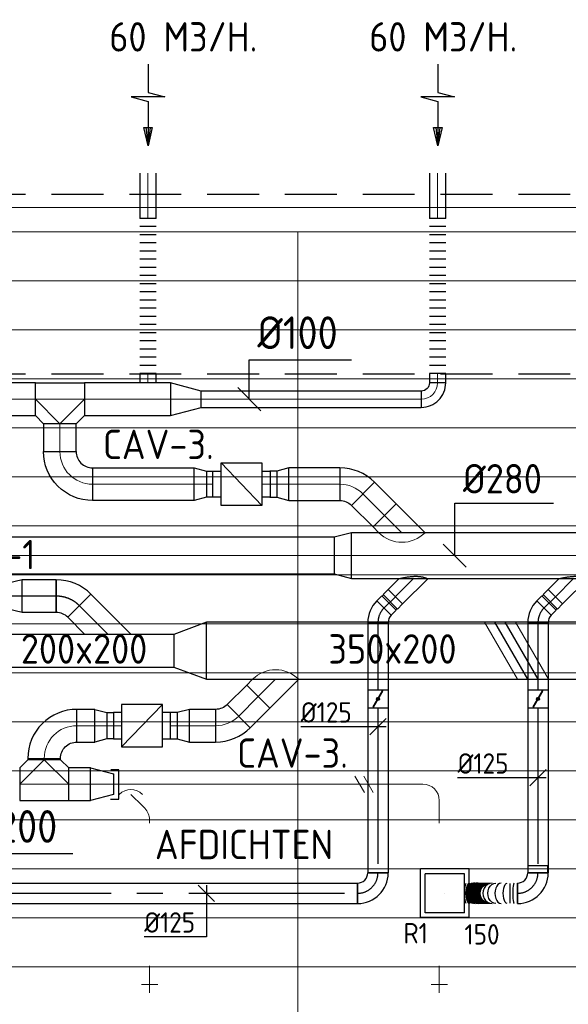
# Model space of a CAD drawing. Header units: millimetres. Extents: x -74135 to 19179, y 5032 to 51848.
# Tile 29 of 55: x -60958 to -57600, y 45819 to 51848. Entities that reach past the tile are written whole.
import ezdxf
from ezdxf.enums import TextEntityAlignment as Align

# ---------------------------------------------------------------- set-up
doc = ezdxf.new("R2010")
doc.units = ezdxf.units.MM
doc.header["$LTSCALE"] = 50
doc.linetypes.add('CENTER2', pattern=[28.575, 19.05, -3.175, 3.175, -3.175])
doc.linetypes.add('HIDDEN', pattern=[9.525, 6.35, -3.175])
for name, color, linetype in [('4plfd', 254, 'Continuous'), ('WL570---_RETOUR', 100, 'Continuous'), ('WL570---_RETOUR_HL', 1, 'Continuous'), ('WL570---_RETOUR_RST', 3, 'Continuous'), ('WL570---_RETOUR_RST_HL', 1, 'Continuous'), ('WL570---_TOEVOER', 200, 'Continuous'), ('WL570---_TOEVOER_HL', 1, 'Continuous'), ('WM570---_RETOUR', 2, 'Continuous'), ('WM570---_RETOUR_PR', 2, 'Continuous'), ('WM570---_RETOUR_RST_PR', 1, 'Continuous'), ('WM570---_TOEVOER', 2, 'Continuous'), ('WM570---_TOEVOER_PR', 2, 'Continuous')]:
    doc.layers.add(name, color=color, linetype=linetype)
for name, color, linetype, lineweight in [('WL570---_BESTAAND-HARTLIJN', 161, 'Continuous', 0), ('WL570---_BESTAAND-RETOUR', 140, 'Continuous', 0), ('WL570---_BESTAAND-TOEVOER', 180, 'Continuous', 0), ('WL570---_DEMONTEREN', 10, 'Continuous', 0)]:
    doc.layers.add(name, color=color, linetype=linetype, lineweight=lineweight)
doc.layers.get('WL570---_DEMONTEREN').off()
doc.styles.add('BURO-025', font='ISO96.shx', dxfattribs={"height": 125})
doc.styles.add('MAATVOERING', font='ISO')

# ---------------------------------------------------------------- blocks, each defined once
blk = doc.blocks.new('KARO')
for p, q in [((1, 0.5), (0, 0.5)), ((0, -0.5), (1, -0.5))]:
    blk.add_line(p, q)
at = {"invisible_edges": 15}
blk.add_3dface([(0, 0.5), (0, -0.5), (1, -0.5), (1, 0.5)], dxfattribs=at)
at = {"layer": 'WL570---_BESTAAND-HARTLIJN'}
blk.add_line((0, 0), (1, 0), dxfattribs=at)
blk = doc.blocks.new('OSV28022401040G')
blk.add_lwpolyline([(0, -140), (104.5, -112), (104.5, 112), (0, 140)], close=True)
at = {"layer": 'WL570---_BESTAAND-HARTLIJN'}
blk.add_line((0, 0), (104.5, 0), dxfattribs=at)
blk = doc.blocks.new('KARH')
for p, q in [((1, 0.5), (0, 0.5)), ((0, -0.5), (1, -0.5))]:
    blk.add_line(p, q)
at = {"invisible_edges": 15}
blk.add_3dface([(0, 0.5), (0, -0.5), (1, -0.5), (1, 0.5)], dxfattribs=at)
blk = doc.blocks.new('FLLINE100')
blk.add_line((0, -50), (0, 50))
blk = doc.blocks.new('OEX10000100000')
at = {"rotation": 90}
for p in [(0, -50), (0, -100), (0, -150), (0, -200), (0, -250), (0, -300), (0, -350), (0, -400), (0, -450), (0, -500), (0, -550), (0, -600), (0, -650), (0, -700), (0, -750), (0, -800), (0, -850), (0, -900), (0, -950), (0, -1000)]:
    blk.add_blockref('FLLINE100', p, dxfattribs=at)
blk = doc.blocks.new('MVLINE')
blk.add_line((35.4, -35.4), (-35.4, 35.4))
blk = doc.blocks.new('OSV20010001860G')
blk.add_lwpolyline([(0, -100), (186.6, -50), (186.6, 50), (0, 100)], close=True)
at = {"layer": 'WL570---_BESTAAND-HARTLIJN'}
blk.add_line((0, 0), (186.6, 0), dxfattribs=at)
blk = doc.blocks.new('AFZPIJL')
for points in [[(0, -10), (0, -6.52), (-2.06, -5.97), (2.06, -5.97), (0, -5.41), (0, 0)], [(-0.26, -2.22), (0, 0)], [(0.26, -2.22), (0, 0)]]:
    blk.add_lwpolyline(points)
blk.add_lwpolyline([(0.52, -2.22), (-0.52, -2.22), (0, 0)], close=True)
blk = doc.blocks.new('OBO10000090H')
blk.add_lwpolyline([(50, -100, 0.414214), (-100, 50), (-100, -50, -0.414214), (-50, -100)], format="xyb", close=True)
at = {"invisible_edges": 15}
for points in [[(-91.3, -50.8), (-74, 47.7), (-100, 50), (-100, -50)], [(-82.9, -53), (-48.7, 41), (-74, 47.7), (-91.3, -50.8)], [(-75, -56.7), (-25, 29.9), (-48.7, 41), (-82.9, -53)], [(-67.9, -61.7), (-3.6, 14.9), (-25, 29.9), (-75, -56.7)], [(-61.7, -67.9), (14.9, -3.6), (-3.6, 14.9), (-67.9, -61.7)], [(-56.7, -75), (29.9, -25), (14.9, -3.6), (-61.7, -67.9)], [(-53, -82.9), (41, -48.7), (29.9, -25), (-56.7, -75)], [(-50.8, -91.3), (47.7, -74), (41, -48.7), (-53, -82.9)], [(-50, -100), (50, -100), (47.7, -74), (-50.8, -91.3)]]:
    blk.add_3dface(points, dxfattribs=at)
at = {"layer": 'WL570---_BESTAAND-HARTLIJN'}
blk.add_arc((-100, -100), 100, 0, 90, dxfattribs=at)
blk = doc.blocks.new('OBO10000090ZE')
blk.add_lwpolyline([(-50, 0), (50, 0), (50, 100, 1), (-50, 100)], format="xyb", close=True)
at = {"layer": 'WL570---_BESTAAND-HARTLIJN'}
for points in [[(0, 0), (0, 150)], [(-50, 100), (50, 100)]]:
    blk.add_lwpolyline(points, dxfattribs=at)
blk = doc.blocks.new('VBX1601600016025000')
blk.add_lwpolyline([(50, -130), (300, -130), (300, 130), (50, 130)], close=True)
for points in [[(50, 80), (0, 80), (0, -80), (50, -80)], [(300, -80), (350, -80), (350, 80), (300, 80)]]:
    blk.add_lwpolyline(points)
at = {"layer": 'WL570---_BESTAAND-HARTLIJN'}
blk.add_line((300, 0), (350, 0), dxfattribs=at)
at = {"layer": 'WL570---_BESTAAND-TOEVOER'}
blk.add_line((50, -130), (300, 130), dxfattribs=at)
blk = doc.blocks.new('OZA1250100045R')
blk.add_lwpolyline([(70.7, 0), (106.1, 35.4), (35.4, 106.1), (-70.7, 0)])
at = {"layer": 'WL570---_BESTAAND-HARTLIJN'}
blk.add_line((0, 0), (70.7, 70.7), dxfattribs=at)
at = {"layer": 'WL570---_BESTAAND-TOEVOER'}
blk.add_arc((0, 70.7), 100, 225, 315, dxfattribs=at)
blk = doc.blocks.new('OSV2001600740G')
blk.add_lwpolyline([(0, -100), (74.6, -80), (74.6, 80), (0, 100)], close=True)
at = {"layer": 'WL570---_BESTAAND-HARTLIJN'}
blk.add_line((0, 0), (74.6, 0), dxfattribs=at)
blk = doc.blocks.new('OTS20020020000H')
blk.add_lwpolyline([(-150, -100), (150, -100), (150, 100), (100, 150), (-100, 150), (-150, 100)], close=True)
at = {"layer": 'WL570---_BESTAAND-HARTLIJN'}
blk.add_line((-150, 0), (150, 0), dxfattribs=at)
at = {"layer": 'WL570---_BESTAAND-RETOUR'}
blk.add_lwpolyline([(-150, 0), (0, 150), (150, 0)], dxfattribs=at)
blk = doc.blocks.new('OSV20012501390G')
blk.add_lwpolyline([(0, -100), (140, -62.5), (140, 62.5), (0, 100)], close=True)
at = {"layer": 'WL570---_BESTAAND-HARTLIJN'}
blk.add_line((0, 0), (140, 0), dxfattribs=at)
blk = doc.blocks.new('OBO20000090H')
blk.add_lwpolyline([(100, -200, 0.414214), (-200, 100), (-200, -100, -0.414214), (-100, -200)], format="xyb", close=True)
at = {"invisible_edges": 15}
for points in [[(-182.6, -101.5), (-147.9, 95.4), (-200, 100), (-200, -100)], [(-165.8, -106), (-97.4, 81.9), (-147.9, 95.4), (-182.6, -101.5)], [(-150, -113.4), (-50, 59.8), (-97.4, 81.9), (-165.8, -106)], [(-135.7, -123.4), (-7.2, 29.8), (-50, 59.8), (-150, -113.4)], [(-123.4, -135.7), (29.8, -7.2), (-7.2, 29.8), (-135.7, -123.4)], [(-113.4, -150), (59.8, -50), (29.8, -7.2), (-123.4, -135.7)], [(-106, -165.8), (81.9, -97.4), (59.8, -50), (-113.4, -150)], [(-101.5, -182.6), (95.4, -147.9), (81.9, -97.4), (-106, -165.8)], [(-100, -200), (100, -200), (95.4, -147.9), (-101.5, -182.6)]]:
    blk.add_3dface(points, dxfattribs=at)
at = {"layer": 'WL570---_BESTAAND-HARTLIJN'}
blk.add_arc((-200, -200), 200, 0, 90, dxfattribs=at)
blk = doc.blocks.new('OSV1251000460G')
blk.add_lwpolyline([(0, -62.5), (46.7, -50), (46.7, 50), (0, 62.5)], close=True)
at = {"layer": 'WL570---_BESTAAND-HARTLIJN'}
blk.add_line((0, 0), (46.7, 0), dxfattribs=at)
blk = doc.blocks.new('OBO10000045H')
blk.add_lwpolyline([(50, -41.4, 0.198912), (6.1, 64.6), (-64.6, -6.1, -0.198912), (-50, -41.4)], format="xyb", close=True)
at = {"invisible_edges": 15}
for points in [[(-61.7, -9.3), (14.9, 55), (6.1, 64.6), (-64.6, -6.1)], [(-59, -12.7), (22.9, 44.6), (14.9, 55), (-61.7, -9.3)], [(-56.7, -16.4), (29.9, 33.6), (22.9, 44.6), (-59, -12.7)], [(-54.7, -20.3), (35.9, 22), (29.9, 33.6), (-56.7, -16.4)], [(-53, -24.3), (41, 9.9), (35.9, 22), (-54.7, -20.3)], [(-51.7, -28.5), (44.9, -2.6), (41, 9.9), (-53, -24.3)], [(-50.8, -32.7), (47.7, -15.4), (44.9, -2.6), (-51.7, -28.5)], [(-50.2, -37.1), (49.4, -28.3), (47.7, -15.4), (-50.8, -32.7)], [(-50, -41.4), (50, -41.4), (49.4, -28.3), (-50.2, -37.1)]]:
    blk.add_3dface(points, dxfattribs=at)
at = {"layer": 'WL570---_BESTAAND-HARTLIJN'}
blk.add_arc((-100, -41.4), 100, 0, 45, dxfattribs=at)
blk = doc.blocks.new('OZA2500200045R')
blk.add_lwpolyline([(141.4, 0), (176.8, 35.4), (35.4, 176.8), (-141.4, 0)])
at = {"layer": 'WL570---_BESTAAND-HARTLIJN'}
blk.add_line((0, 0), (106.1, 106.1), dxfattribs=at)
at = {"layer": 'WL570---_BESTAAND-RETOUR'}
blk.add_arc((0, 141.4), 200, 225, 315, dxfattribs=at)
blk = doc.blocks.new('OBO20000045H')
blk.add_lwpolyline([(100, -82.8, 0.198912), (12.1, 129.3), (-129.3, -12.1, -0.198912), (-100, -82.8)], format="xyb", close=True)
at = {"invisible_edges": 15}
for points in [[(-123.4, -18.6), (29.8, 110), (12.1, 129.3), (-129.3, -12.1)], [(-118.1, -25.5), (45.7, 89.2), (29.8, 110), (-123.4, -18.6)], [(-113.4, -32.8), (59.8, 67.2), (45.7, 89.2), (-118.1, -25.5)], [(-109.4, -40.6), (71.9, 43.9), (59.8, 67.2), (-113.4, -32.8)], [(-106, -48.6), (81.9, 19.8), (71.9, 43.9), (-109.4, -40.6)], [(-103.4, -57), (89.8, -5.2), (81.9, 19.8), (-106, -48.6)], [(-101.5, -65.5), (95.4, -30.7), (89.8, -5.2), (-103.4, -57)], [(-100.4, -74.1), (98.9, -56.7), (95.4, -30.7), (-101.5, -65.5)], [(-100, -82.8), (100, -82.8), (98.9, -56.7), (-100.4, -74.1)]]:
    blk.add_3dface(points, dxfattribs=at)
at = {"layer": 'WL570---_BESTAAND-HARTLIJN'}
blk.add_arc((-200, -82.8), 200, 0, 45, dxfattribs=at)
blk = doc.blocks.new('VV235020020020002000G')
blk.add_lwpolyline([(0, -175), (200, -100), (200, 100), (0, 175)], close=True)
at = {"invisible_edges": 15}
blk.add_3dface([(0, -175), (200, -100), (200, 100), (0, 175)], dxfattribs=at)
blk = doc.blocks.new('UISO')
for p, q in [((0, 0.18), (1, 0.757)), ((0, 0), (1, 0.577))]:
    blk.add_line(p, q)
at = {"layer": 'WL570---_BESTAAND-TOEVOER'}
for p, q in [((0, 0.36), (1, 0.937)), ((0, -0.18), (1, 0.397))]:
    blk.add_line(p, q, dxfattribs=at)
blk = doc.blocks.new('Groep-47')
at = {"color": 8, "linetype": 'Continuous', "lineweight": 13}
for p, q in [((-73154.9, 49899.1), (-11882.7, 49899.1)), ((-73154.9, 49599.1), (-11882.7, 49599.1)), ((-73154.9, 49299.1), (-11882.7, 49299.1)), ((-73154.9, 48999.1), (-11882.7, 48999.1)), ((-73154.9, 48699.1), (-11882.7, 48699.1)), ((-73154.9, 48399.1), (-11882.7, 48399.1)), ((-73154.9, 48399.1), (-11882.7, 48399.1)), ((-73154.9, 48099.1), (-11882.7, 48099.1)), ((-73154.9, 47799.1), (-11882.7, 47799.1)), ((-73154.9, 47499.1), (-11882.7, 47499.1)), ((-73154.9, 47199.1), (-11882.7, 47199.1)), ((-73154.9, 46899.1), (-11882.7, 46899.1)), ((-73154.9, 46599.1), (-11882.7, 46599.1)), ((-73154.9, 46299.1), (-11882.7, 46299.1)), ((-73154.9, 45999.1), (-11882.7, 45999.1)), ((-73154.9, 45699.1), (-11882.7, 45699.1))]:
    blk.add_line(p, q, dxfattribs=at)
blk = doc.blocks.new('Groep-53')
at = {"color": 8, "linetype": 'Continuous', "lineweight": 13}
for p, q in [((-73304.9, 50349.1), (-4004.9, 50349.1)), ((-73154.9, 50199.1), (-4154.9, 50199.1)), ((-11854.9, 50199.1), (-65654.9, 50199.1)), ((-60254.9, 50199.1), (-60254.9, 43299.1))]:
    blk.add_line(p, q, dxfattribs=at)
at = {"color": 8}
blk.add_blockref('Groep-47', (0, 0), dxfattribs=at)
blk = doc.blocks.new('Block plafond 4e verd')
at = {"layer": '4plfd'}
blk.add_blockref('Groep-53', (73304.912, -19149.14), dxfattribs=at)
blk = doc.blocks.new('*U311')
at = {"color": 0, "ltscale": 10}
for p, q in [((0, 100), (209.9, 100)), ((0, -100), (0, 100)), ((209.9, 100), (209.9, -100)), ((0, -100), (209.9, -100))]:
    blk.add_line(p, q, dxfattribs=at)
at = {"layer": 'WL570---_TOEVOER_HL', "linetype": 'CENTER2'}
blk.add_line((0, 0), (209.9, 0), dxfattribs=at)
at = {"layer": 'WM570---_TOEVOER_PR', "color": 2, "style": 'BURO-025'}
blk.add_attdef('POSNR', text='', height=125, dxfattribs=at).set_placement((0, 0), align=Align.MIDDLE)
blk = doc.blocks.new('*U312')
at = {"color": 0, "ltscale": 10}
for p, q in [((0, 100), (85.2, 80)), ((0, 100), (0, -100)), ((85.2, 80), (85.2, -80)), ((85.2, 76), (131.9, 76)), ((85.2, 76), (85.2, -76)), ((85.2, 76), (85.2, -76)), ((131.9, 76), (131.9, -76)), ((131.9, 76), (131.9, -76)), ((0, -100), (85.2, -80)), ((85.2, -76), (131.9, -76))]:
    blk.add_line(p, q, dxfattribs=at)
at = {"layer": 'WL570---_TOEVOER_HL', "linetype": 'CENTER2'}
blk.add_line((0, 0), (85.2, 0), dxfattribs=at)
for centre in [(0, 0), (85.2, 0)]:
    blk.add_circle(centre, 0.075, dxfattribs=at)
at = {"layer": 'WM570---_TOEVOER_PR', "color": 2, "style": 'BURO-025'}
blk.add_attdef('POSNR', text='', height=125, dxfattribs=at).set_placement((0, 0), align=Align.MIDDLE)
blk = doc.blocks.new('*U331')
at = {"color": 0, "ltscale": 10}
for p, q in [((-12.2, 129.3), (129.3, -12.2)), ((-82.8, -100), (-82.8, 100))]:
    blk.add_line(p, q, dxfattribs=at)
for radius in [99.9, 299.9]:
    blk.add_arc((-82.8, 199.9), radius, 270, 315, dxfattribs=at)
at = {"layer": 'WL570---_TOEVOER_HL', "linetype": 'CENTER2'}
blk.add_arc((-82.8, 199.9), 199.9, 270, 315, dxfattribs=at)
at = {"layer": 'WM570---_TOEVOER_PR', "color": 2, "style": 'BURO-025'}
blk.add_attdef('POSNR', text='', height=125, dxfattribs=at).set_placement((0, 0), align=Align.MIDDLE)
blk = doc.blocks.new('*U439')
at = {"color": 0, "ltscale": 10}
for p, q in [((0, 88.4, -2700), (154.3, -65.9, -2700)), ((0, -88.4, -2700), (65.9, -154.3, -2700)), ((154.3, -65.9, -2700), (65.9, -154.3, -2700))]:
    blk.add_line(p, q, dxfattribs=at)
blk.add_spline([(-0.1, -87.8, -2700), (-0.6, -86, -2700), (-1.3, -83.1, -2700), (-2.2, -79, -2700), (-3.3, -74, -2700), (-4.6, -67.9, -2700), (-6, -61, -2700), (-7.5, -53.4, -2700), (-9, -45.1, -2700), (-10.4, -36.3, -2700), (-11.7, -27.2, -2700), (-12.9, -17.8, -2700), (-13.7, -8.4, -2700), (-14.4, 1, -2700), (-14.7, 10.2, -2700), (-14.7, 19.2, -2700), (-14.4, 27.8, -2700), (-13.7, 35.9, -2700), (-12.9, 43.6, -2700), (-11.7, 50.7, -2700), (-10.4, 57.2, -2700), (-9, 63.1, -2700), (-7.5, 68.4, -2700), (-6, 73.1, -2700), (-4.6, 77.2, -2700), (-3.3, 80.6, -2700), (-2.2, 83.4, -2700), (-1.3, 85.6, -2700), (-0.6, 87.1, -2700), (-0.1, 88.1, -2700), (0, 88.4, -2700)], degree=3, dxfattribs=at)
at = {"layer": 'WL570---_RETOUR_HL', "linetype": 'CENTER2'}
blk.add_line((0, 0, -2700), (110.1, -110.1, -2700), dxfattribs=at)
at = {"layer": 'WM570---_RETOUR_PR', "color": 2, "style": 'BURO-025'}
blk.add_attdef('POSNR', text='', height=125, dxfattribs=at).set_placement((0, 0), align=Align.MIDDLE)
blk = doc.blocks.new('*U440')
at = {"color": 0, "ltscale": 10}
for p, q in [((-49.3, 62.5, -2700), (-5, 62.5, -2700)), ((-49.3, 62.5, -2700), (-49.3, -62.5, -2700)), ((-5, 62.5, -2700), (-5, -62.5, -2700)), ((5, 62.5, -2700), (49.3, 62.5, -2700)), ((5, 62.5, -2700), (5, -62.5, -2700)), ((49.3, 62.5, -2700), (49.3, -62.5, -2700)), ((-5, 59.375, -2700), (5, 59.375, -2700)), ((-5, -59.375, -2700), (5, -59.375, -2700)), ((-49.3, -62.5, -2700), (-5, -62.5, -2700)), ((5, -62.5, -2700), (49.3, -62.5, -2700))]:
    blk.add_line(p, q, dxfattribs=at)
at = {"layer": 'WL570---_RETOUR_HL', "linetype": 'CENTER2'}
blk.add_line((-49.3, 0, -2700), (49.3, 0, -2700), dxfattribs=at)
at = {"layer": 'WM570---_RETOUR_PR', "color": 2, "style": 'BURO-025'}
blk.add_attdef('POSNR', text='', height=125, dxfattribs=at).set_placement((0, 0), align=Align.MIDDLE)
blk = doc.blocks.new('*U441')
at = {"color": 0, "ltscale": 10}
for p, q in [((-51.8, -62.5, -2700), (-51.8, 62.5, -2700)), ((-7.6, 80.8, -2700), (80.8, -7.6, -2700))]:
    blk.add_line(p, q, dxfattribs=at)
for radius in [62.6, 187.6]:
    blk.add_arc((-51.8, 125.1, -2700), radius, 270, 315, dxfattribs=at)
at = {"layer": 'WL570---_RETOUR_HL', "linetype": 'CENTER2'}
blk.add_arc((-51.8, 125.1, -2700), 125.1, 270, 315, dxfattribs=at)
at = {"layer": 'WM570---_RETOUR_PR', "color": 2, "style": 'BURO-025'}
blk.add_attdef('POSNR', text='', height=125, dxfattribs=at).set_placement((0, 0), align=Align.MIDDLE)
blk = doc.blocks.new('*U442')
at = {"color": 0, "ltscale": 10}
for p, q in [((-62.5, 125, -2700), (62.5, 125, -2700)), ((-125, -62.5, -2700), (-125, 62.5, -2700))]:
    blk.add_line(p, q, dxfattribs=at)
for radius, end in [(62.5, 0), (187.5, 360)]:
    blk.add_arc((-125, 125, -2700), radius, 270, end, dxfattribs=at)
at = {"layer": 'WL570---_RETOUR_HL', "linetype": 'CENTER2'}
blk.add_arc((-125, 125, -2700), 125, 270, 0, dxfattribs=at)
at = {"layer": 'WM570---_RETOUR_PR', "color": 2, "style": 'BURO-025'}
blk.add_attdef('POSNR', text='', height=125, dxfattribs=at).set_placement((0, 0), align=Align.MIDDLE)
blk = doc.blocks.new('*U443')
at = {"color": 0, "ltscale": 10}
for p, q in [((0, 62.5, -2700), (412.2, 62.5, -2700)), ((0, -62.5, -2700), (0, 62.5, -2700)), ((0, -62.5, -2700), (412.2, -62.5, -2700))]:
    blk.add_line(p, q, dxfattribs=at)
at = {"layer": 'WL570---_RETOUR_HL', "linetype": 'CENTER2'}
blk.add_line((0, 0, -2700), (412.2, 0, -2700), dxfattribs=at)
at = {"layer": 'WM570---_RETOUR_PR', "color": 2, "style": 'BURO-025'}
blk.add_attdef('POSNR', text='', height=125, dxfattribs=at).set_placement((0, 0), align=Align.MIDDLE)
blk = doc.blocks.new('*U444')
at = {"ltscale": 10}
for p, q in [((-56.4, 62.5, -2700), (56.4, 62.5, -2700)), ((-56.4, -62.5, -2700), (-56.4, 62.5, -2700)), ((56.4, 62.5, -2700), (56.4, -62.5, -2700)), ((-49.4, 27.3, -2700), (-48.4, 29.1, -2700)), ((48.4, -29.1, -2700), (-49.4, 27.3, -2700)), ((49.4, -27.3, -2700), (-48.4, 29.1, -2700)), ((48.4, -29.1, -2700), (49.4, -27.3, -2700)), ((-56.4, -62.5, -2700), (56.4, -62.5, -2700))]:
    blk.add_line(p, q, dxfattribs=at)
blk.add_circle((0, 0, -2700), 9.41, dxfattribs=at)
at = {"layer": 'WL570---_RETOUR', "color": 2, "style": 'BURO-025'}
blk.add_attdef('I', text='', height=125, dxfattribs=at).set_placement((0, 0), align=Align.MIDDLE)
at = {"layer": 'WM570---_RETOUR_PR', "color": 2, "style": 'BURO-025'}
blk.add_attdef('POSNR', text='', height=125, dxfattribs=at).set_placement((0, 0), align=Align.MIDDLE)
blk = doc.blocks.new('*U445')
at = {"color": 0, "ltscale": 10}
for p, q in [((0, 62.5, -2700), (1008, 62.5, -2700)), ((1008, 62.5, -2700), (1008, -62.5, -2700)), ((0, -62.5, -2700), (1008, -62.5, -2700))]:
    blk.add_line(p, q, dxfattribs=at)
at = {"layer": 'WL570---_RETOUR_HL', "linetype": 'CENTER2'}
blk.add_line((0, 0, -2700), (1008, 0, -2700), dxfattribs=at)
at = {"layer": 'WM570---_RETOUR_PR', "color": 2, "style": 'BURO-025'}
blk.add_attdef('POSNR', text='', height=125, dxfattribs=at).set_placement((0, 0), align=Align.MIDDLE)
blk = doc.blocks.new('*U446')
at = {"color": 0, "ltscale": 10}
for p, q in [((0, 62.5, -2700), (2461.3, 62.5, -2700)), ((0, -62.5, -2700), (0, 62.5, -2700)), ((2461.3, 62.5, -2700), (2461.3, -62.5, -2700)), ((0, -62.5, -2700), (2461.3, -62.5, -2700))]:
    blk.add_line(p, q, dxfattribs=at)
at = {"layer": 'WL570---_RETOUR_HL', "linetype": 'CENTER2'}
blk.add_line((0, 0, -2700), (2461.3, 0, -2700), dxfattribs=at)
at = {"layer": 'WM570---_RETOUR_PR', "color": 2, "style": 'BURO-025'}
blk.add_attdef('POSNR', text='', height=125, dxfattribs=at).set_placement((0, 0), align=Align.MIDDLE)
blk = doc.blocks.new('*U448')
at = {"layer": 'WM570---_RETOUR', "color": 0, "ltscale": 10}
for p, q in [((50, -50), (-50, 50)), ((0, 50), (0, -266)), ((0, -266), (-380.4, -266))]:
    blk.add_line(p, q, dxfattribs=at)
at = {"layer": 'WM570---_RETOUR', "color": 0, "style": 'BURO-025'}
blk.add_text('%%c125', height=125, dxfattribs=at).set_placement((-380.4, -241))
blk = doc.blocks.new('*U449')
at = {"layer": 'WM570---_RETOUR', "color": 0, "ltscale": 10}
for p, q in [((50, 0), (-472.4, 0)), ((-50, -50), (50, 50))]:
    blk.add_line(p, q, dxfattribs=at)
at = {"layer": 'WM570---_RETOUR', "color": 0, "style": 'BURO-025'}
blk.add_text('%%c125', height=125, dxfattribs=at).set_placement((-472.4, 25))
blk = doc.blocks.new('*U438')
at = {"color": 0, "ltscale": 10}
for p, q in [((149, 149, -150), (-149, 149, -150)), ((-149, -149, -150), (-149, 149, -150)), ((149, -149, -150), (149, 149, -150)), ((120, 120, -150), (-120, 120, -150)), ((-120, -120, -150), (-120, 120, -150)), ((120, -120, -150), (120, 120, -150)), ((120, -120, -150), (-120, -120, -150)), ((149, -149, -150), (-149, -149, -150))]:
    blk.add_line(p, q, dxfattribs=at)
at = {"layer": 'WL570---_RETOUR_RST_HL', "linetype": 'CENTER2'}
blk.add_circle((0, 0, -150), 0.075, dxfattribs=at)
at = {"layer": 'WL570---_RETOUR_RST', "color": 2, "style": 'BURO-025'}
for tag in ['MC', 'Q']:
    blk.add_attdef(tag, text='', height=125, dxfattribs=at).set_placement((0, 0), align=Align.MIDDLE)
at = {"layer": 'WM570---_RETOUR_RST_PR', "color": 2, "style": 'BURO-025'}
blk.add_attdef('POSNR', text='', height=125, dxfattribs=at).set_placement((0, 0), align=Align.MIDDLE)
blk = doc.blocks.new('*U450')
at = {"color": 0, "ltscale": 10}
for p, q in [((0, 88.4, -2700), (154.3, -65.9, -2700)), ((0, -88.4, -2700), (65.9, -154.3, -2700)), ((154.3, -65.9, -2700), (65.9, -154.3, -2700))]:
    blk.add_line(p, q, dxfattribs=at)
blk.add_spline([(-0.1, -87.8, -2700), (-0.6, -86, -2700), (-1.3, -83.1, -2700), (-2.2, -79, -2700), (-3.3, -74, -2700), (-4.6, -67.9, -2700), (-6, -61, -2700), (-7.5, -53.4, -2700), (-9, -45.1, -2700), (-10.4, -36.3, -2700), (-11.7, -27.2, -2700), (-12.9, -17.8, -2700), (-13.7, -8.4, -2700), (-14.4, 1, -2700), (-14.7, 10.2, -2700), (-14.7, 19.2, -2700), (-14.4, 27.8, -2700), (-13.7, 35.9, -2700), (-12.9, 43.6, -2700), (-11.7, 50.7, -2700), (-10.4, 57.2, -2700), (-9, 63.1, -2700), (-7.5, 68.4, -2700), (-6, 73.1, -2700), (-4.6, 77.2, -2700), (-3.3, 80.6, -2700), (-2.2, 83.4, -2700), (-1.3, 85.6, -2700), (-0.6, 87.1, -2700), (-0.1, 88.1, -2700), (0, 88.4, -2700)], degree=3, dxfattribs=at)
at = {"layer": 'WL570---_RETOUR_HL', "linetype": 'CENTER2'}
blk.add_line((0, 0, -2700), (110.1, -110.1, -2700), dxfattribs=at)
at = {"layer": 'WM570---_RETOUR_PR', "color": 2, "style": 'BURO-025'}
blk.add_attdef('POSNR', text='', height=125, dxfattribs=at).set_placement((0, 0), align=Align.MIDDLE)
blk = doc.blocks.new('*U451')
at = {"color": 0, "ltscale": 10}
for p, q in [((-49.3, 62.5, -2700), (-5, 62.5, -2700)), ((-49.3, 62.5, -2700), (-49.3, -62.5, -2700)), ((-5, 62.5, -2700), (-5, -62.5, -2700)), ((5, 62.5, -2700), (49.3, 62.5, -2700)), ((5, 62.5, -2700), (5, -62.5, -2700)), ((49.3, 62.5, -2700), (49.3, -62.5, -2700)), ((-5, 59.375, -2700), (5, 59.375, -2700)), ((-5, -59.375, -2700), (5, -59.375, -2700)), ((-49.3, -62.5, -2700), (-5, -62.5, -2700)), ((5, -62.5, -2700), (49.3, -62.5, -2700))]:
    blk.add_line(p, q, dxfattribs=at)
at = {"layer": 'WL570---_RETOUR_HL', "linetype": 'CENTER2'}
blk.add_line((-49.3, 0, -2700), (49.3, 0, -2700), dxfattribs=at)
at = {"layer": 'WM570---_RETOUR_PR', "color": 2, "style": 'BURO-025'}
blk.add_attdef('POSNR', text='', height=125, dxfattribs=at).set_placement((0, 0), align=Align.MIDDLE)
blk = doc.blocks.new('*U452')
at = {"color": 0, "ltscale": 10}
for p, q in [((-51.8, -62.5, -2700), (-51.8, 62.5, -2700)), ((-7.6, 80.8, -2700), (80.8, -7.6, -2700))]:
    blk.add_line(p, q, dxfattribs=at)
for radius in [62.6, 187.6]:
    blk.add_arc((-51.8, 125.1, -2700), radius, 270, 315, dxfattribs=at)
at = {"layer": 'WL570---_RETOUR_HL', "linetype": 'CENTER2'}
blk.add_arc((-51.8, 125.1, -2700), 125.1, 270, 315, dxfattribs=at)
at = {"layer": 'WM570---_RETOUR_PR', "color": 2, "style": 'BURO-025'}
blk.add_attdef('POSNR', text='', height=125, dxfattribs=at).set_placement((0, 0), align=Align.MIDDLE)
blk = doc.blocks.new('*U453')
at = {"color": 0, "ltscale": 10}
for p, q in [((-125, -62.5, -2700), (-125, 62.5, -2700)), ((-125, 59.375, -2700), (-169.3, 59.375, -2700)), ((-169.3, -59.375, -2700), (-169.3, 59.375, -2700)), ((-125, -59.375, -2700), (-125, 59.375, -2700)), ((-125, -59.375, -2700), (-169.3, -59.375, -2700)), ((62.5, -125, -2700), (-62.5, -125, -2700)), ((59.375, -169.3, -2700), (-59.375, -169.3, -2700))]:
    blk.add_line(p, q, dxfattribs=at)
for radius in [187.5, 62.5]:
    blk.add_arc((-125, -125, -2700), radius, 0, 90, dxfattribs=at)
at = {"layer": 'WL570---_RETOUR_HL', "linetype": 'CENTER2'}
blk.add_arc((-125, -125, -2700), 125, 0, 90, dxfattribs=at)
at = {"layer": 'WM570---_RETOUR_PR', "color": 2, "style": 'BURO-025'}
blk.add_attdef('POSNR', text='', height=125, dxfattribs=at).set_placement((0, 0), align=Align.MIDDLE)
blk = doc.blocks.new('*U454')
at = {"color": 0, "ltscale": 10}
for p, q in [((0, -62.5, -2700), (0, 62.5, -2700)), ((325.1, 62.5, -2700), (325.1, -62.5, -2700))]:
    blk.add_line(p, q, dxfattribs=at)
for centre, major_axis, ratio, start_param, end_param in [((21.6, 0, -2700), (0, -62.5), 0.128952, 0, 3.141593), ((101.2, 0, -2700), (0, -62.5), 0.603129, 0, 3.141593), ((154.7, 0, -2700), (0, -62.5), 0.922044, 0, 3.141593), ((241.6, 0, -2700), (0, 62.5), 0.995385, 3.141593, 6.283185), ((258.9, 0, -2700), (0, 62.5), 0.788377, 3.141593, 6.283185), ((293.3, 0, -2700), (0, 62.5), 0.37842, 3.141593, 6.283185)]:
    blk.add_ellipse(centre, major_axis=major_axis, ratio=ratio, start_param=start_param, end_param=end_param, dxfattribs=at)
at = {"color": 0, "ltscale": 10, "extrusion": (0, 0, -1)}
for centre, major_axis, ratio, start_param, end_param in [((63.5, 0, -2700), (0, 62.5), 0.37842, 0, 3.141593), ((132.3, 0, -2700), (0, 62.5), 0.788377, 0, 3.141593), ((167, 0, -2700), (0, 62.5), 0.995385, 0, 3.141593), ((168.4, 0, -2700), (0, 62.5), 0.999492, 0, 3.141593), ((169.7, 0, -2700), (0, 62.5), 0.999492, 0, 3.141593), ((171.1, 0, -2700), (0, 62.5), 0.999492, 0, 3.141593), ((172.4, 0, -2700), (0, 62.5), 0.999492, 0, 3.141593), ((173.7, 0, -2700), (0, 62.5), 0.999492, 0, 3.141593), ((175.1, 0, -2700), (0, 62.5), 0.999492, 0, 3.141593), ((176.4, 0, -2700), (0, 62.5), 0.999492, 0, 3.141593), ((177.7, 0, -2700), (0, 62.5), 0.999492, 0, 3.141593), ((179.1, 0, -2700), (0, 62.5), 0.999492, 0, 3.141593), ((180.4, 0, -2700), (0, 62.5), 0.999492, 0, 3.141593), ((181.8, 0, -2700), (0, 62.5), 0.999492, 0, 3.141593), ((183.1, 0, -2700), (0, 62.5), 0.999492, 0, 3.141593), ((184.4, 0, -2700), (0, 62.5), 0.999492, 0, 3.141593), ((185.8, 0, -2700), (0, 62.5), 0.999492, 0, 3.141593), ((187.1, 0, -2700), (0, 62.5), 0.999492, 0, 3.141593), ((188.4, 0, -2700), (0, 62.5), 0.999492, 0, 3.141593), ((189.8, 0, -2700), (0, 62.5), 0.999492, 0, 3.141593), ((191.1, 0, -2700), (0, 62.5), 0.999492, 0, 3.141593), ((192.4, 0, -2700), (0, 62.5), 0.999492, 0, 3.141593), ((193.8, 0, -2700), (0, 62.5), 0.999492, 0, 3.141593), ((195.1, 0, -2700), (0, 62.5), 0.999492, 0, 3.141593), ((196.5, 0, -2700), (0, 62.5), 0.999492, 0, 3.141593), ((197.8, 0, -2700), (0, 62.5), 0.999492, 0, 3.141593), ((199.1, 0, -2700), (0, 62.5), 0.999492, 0, 3.141593), ((200.5, 0, -2700), (0, 62.5), 0.999492, 0, 3.141593), ((201.8, 0, -2700), (0, 62.5), 0.999492, 0, 3.141593), ((203.1, 0, -2700), (0, 62.5), 0.999492, 0, 3.141593), ((204.5, 0, -2700), (0, 62.5), 0.999492, 0, 3.141593), ((205.8, 0, -2700), (0, 62.5), 0.999492, 0, 3.141593), ((207.1, 0, -2700), (0, 62.5), 0.999492, 0, 3.141593), ((208.5, 0, -2700), (0, 62.5), 0.999492, 0, 3.141593), ((209.8, 0, -2700), (0, 62.5), 0.999492, 0, 3.141593), ((211.2, 0, -2700), (0, 62.5), 0.999492, 0, 3.141593), ((212.5, 0, -2700), (0, 62.5), 0.999492, 0, 3.141593), ((213.8, 0, -2700), (0, 62.5), 0.999492, 0, 3.141593), ((215.2, 0, -2700), (0, 62.5), 0.999492, 0, 3.141593), ((216.5, 0, -2700), (0, 62.5), 0.999492, 0, 3.141593), ((217.8, 0, -2700), (0, 62.5), 0.999492, 0, 3.141593), ((219.2, 0, -2700), (0, 62.5), 0.999492, 0, 3.141593), ((220.5, 0, -2700), (0, 62.5), 0.999492, 0, 3.141593), ((221.9, 0, -2700), (0, 62.5), 0.999492, 0, 3.141593), ((223.2, 0, -2700), (0, 62.5), 0.999492, 0, 3.141593), ((224.5, 0, -2700), (0, 62.5), 0.999492, 0, 3.141593), ((225.9, 0, -2700), (0, 62.5), 0.999492, 0, 3.141593), ((227.2, 0, -2700), (0, 62.5), 0.999492, 0, 3.141593), ((228.5, 0, -2700), (0, 62.5), 0.999492, 0, 3.141593), ((229.9, 0, -2700), (0, 62.5), 0.999492, 0, 3.141593), ((231.2, 0, -2700), (0, 62.5), 0.999492, 0, 3.141593), ((232.5, 0, -2700), (0, 62.5), 0.999492, 0, 3.141593), ((233.9, 0, -2700), (0, 62.5), 0.999492, 0, 3.141593), ((235.2, 0, -2700), (0, 62.5), 0.999492, 0, 3.141593), ((236.6, 0, -2700), (0, 62.5), 0.999492, 0, 3.141593), ((237.9, 0, -2700), (0, 62.5), 0.999492, 0, 3.141593), ((239.2, 0, -2700), (0, 62.5), 0.999492, 0, 3.141593), ((240.6, 0, -2700), (0, 62.5), 0.999492, 0, 3.141593), ((247.7, 0, -2700), (0, -62.5), 0.922044, 3.141593, 6.283185), ((274.5, 0, -2700), (0, -62.5), 0.603129, 3.141593, 6.283185), ((314.3, 0, -2700), (0, -62.5), 0.128952, 3.141593, 6.283185)]:
    blk.add_ellipse(centre, major_axis=major_axis, ratio=ratio, start_param=start_param, end_param=end_param, dxfattribs=at)
at = {"layer": 'WM570---_RETOUR_PR', "color": 2, "style": 'BURO-025'}
blk.add_attdef('POSNR', text='', height=125, dxfattribs=at).set_placement((0, 0), align=Align.MIDDLE)
blk = doc.blocks.new('*U455')
at = {"color": 0, "ltscale": 10}
for p, q in [((0, 62.5, -2700), (411.9, 62.5, -2700)), ((0, -62.5, -2700), (0, 62.5, -2700)), ((0, -62.5, -2700), (411.9, -62.5, -2700))]:
    blk.add_line(p, q, dxfattribs=at)
at = {"layer": 'WL570---_RETOUR_HL', "linetype": 'CENTER2'}
blk.add_line((0, 0, -2700), (411.9, 0, -2700), dxfattribs=at)
at = {"layer": 'WM570---_RETOUR_PR', "color": 2, "style": 'BURO-025'}
blk.add_attdef('POSNR', text='', height=125, dxfattribs=at).set_placement((0, 0), align=Align.MIDDLE)
blk = doc.blocks.new('*U456')
at = {"ltscale": 10}
for p, q in [((-56.4, 62.5, -2700), (56.4, 62.5, -2700)), ((-56.4, -62.5, -2700), (-56.4, 62.5, -2700)), ((56.4, 62.5, -2700), (56.4, -62.5, -2700)), ((-49.4, 27.3, -2700), (-48.4, 29.1, -2700)), ((48.4, -29.1, -2700), (-49.4, 27.3, -2700)), ((49.4, -27.3, -2700), (-48.4, 29.1, -2700)), ((48.4, -29.1, -2700), (49.4, -27.3, -2700)), ((-56.4, -62.5, -2700), (56.4, -62.5, -2700))]:
    blk.add_line(p, q, dxfattribs=at)
blk.add_circle((0, 0, -2700), 9.41, dxfattribs=at)
at = {"layer": 'WL570---_RETOUR', "color": 2, "style": 'BURO-025'}
blk.add_attdef('I', text='', height=125, dxfattribs=at).set_placement((0, 0), align=Align.MIDDLE)
at = {"layer": 'WM570---_RETOUR_PR', "color": 2, "style": 'BURO-025'}
blk.add_attdef('POSNR', text='', height=125, dxfattribs=at).set_placement((0, 0), align=Align.MIDDLE)
blk = doc.blocks.new('*U457')
at = {"color": 0, "ltscale": 10}
for p, q in [((0, 62.5, -2700), (1008.2, 62.5, -2700)), ((1008.2, 62.5, -2700), (1008.2, -62.5, -2700)), ((0, -62.5, -2700), (1008.2, -62.5, -2700))]:
    blk.add_line(p, q, dxfattribs=at)
at = {"layer": 'WL570---_RETOUR_HL', "linetype": 'CENTER2'}
blk.add_line((0, 0, -2700), (1008.2, 0, -2700), dxfattribs=at)
at = {"layer": 'WM570---_RETOUR_PR', "color": 2, "style": 'BURO-025'}
blk.add_attdef('POSNR', text='', height=125, dxfattribs=at).set_placement((0, 0), align=Align.MIDDLE)
blk = doc.blocks.new('*U458')
at = {"layer": 'WM570---_RETOUR', "color": 0, "ltscale": 10}
for p, q in [((50, 0), (-492.3, 0)), ((-50, -50), (50, 50))]:
    blk.add_line(p, q, dxfattribs=at)
at = {"layer": 'WM570---_RETOUR', "color": 0, "style": 'BURO-025'}
blk.add_text('%%c125', height=125, dxfattribs=at).set_placement((-492.3, 25))

msp = doc.modelspace()

# ---------------------------------------------------------------- linework, layer by layer
at = {"color": 2, "linetype": 'HIDDEN'}
for p, q in [((-72193.5, 50780.2), (-3105.2, 50780.2)), ((-72193.5, 49680.2), (-3105.2, 49680.2))]:
    msp.add_line(p, q, dxfattribs=at)
at = {"color": 0, "ltscale": 10}
msp.add_line((-60663.8, 48189.1), (-60522.4, 48330.5), dxfattribs=at)
at = {"layer": 'WL570---_TOEVOER'}
for p, q in [((-60522.4, 48330.5), (-60276.3, 48084.5)), ((-60663.8, 48189.1), (-60559.1, 48084.5)), ((-60351.1, 47254.2), (-60400.5, 47254.2)), ((-60351.1, 47075.6), (-60351.1, 47254.2)), ((-60402.7, 47075.6), (-60351.1, 47075.6))]:
    msp.add_line(p, q, dxfattribs=at)
at = {"layer": 'WL570---_TOEVOER_HL', "linetype": 'CENTER2'}
msp.add_line((-60593.1, 48259.8), (-60417.7, 48084.5), dxfattribs=at)
at = {"layer": 'WM570---_RETOUR'}
for points in [[(-59553.3, 49524.3), (-59553.3, 49764.6), (-58927.1, 49764.6)], [(-58295.3, 48566.7), (-58295.3, 48887.3), (-57690.1, 48887.3)]]:
    msp.add_lwpolyline(points, dxfattribs=at)
at = {"layer": 'WM570---_TOEVOER'}
msp.add_lwpolyline([(-61302.7, 47167.1), (-61302.7, 46741.8), (-60633.6, 46741.8)], dxfattribs=at)

# ---------------------------------------------------------------- block references
at = {"layer": 'WL570---_BESTAAND-TOEVOER', "xscale": 8.033562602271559, "yscale": 200, "zscale": 200, "rotation": 270}
msp.add_blockref('KARO', (-60808.5, 47325.2), dxfattribs=at)
at = {"layer": 'WL570---_DEMONTEREN'}
for name, p, xscale, yscale, zscale, rotation in [('KARO', (-60049.5, 47167.1), 336.4715324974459, 125, 125, 180), ('UISO', (-58812.5, 47117.1), 100, 100, 100, 90), ('KARO', (-60192.9, 47019.6), -20.25322287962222, 100, 100, 314.9999999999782), ('KARO', (-58389.9, 46928.6), -138.5896735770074, 100, 100, 270), ('KARO', (-60163.6, 46928.6), -20.34712610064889, 100, 100, 270), ('KARO', (-60163.6, 46039.7), 16.03765465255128, 100, 100, 90), ('KARO', (-58389.9, 46039.7), 16.03765465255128, 100, 100, 90)]:
    msp.add_blockref(name, p, dxfattribs=dict(at, xscale=xscale, yscale=yscale, zscale=zscale, rotation=rotation))
at = {"layer": 'WL570---_DEMONTEREN', "xscale": -1}
for name, p, rotation in [('OSV1251000460G', (-60049.5, 47167.1), 180), ('OBO10000090H', (-58389.9, 47167.1), 270), ('OZA1250100045R', (-60277.9, 47104.6), 180), ('OBO10000045H', (-60163.6, 46990.3), 224.9999999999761)]:
    msp.add_blockref(name, p, dxfattribs=dict(at, rotation=rotation))
at = {"layer": 'WL570---_DEMONTEREN', "xscale": -1512.989714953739, "yscale": 100, "zscale": 100}
msp.add_blockref('KARO', (-58489.9, 47167.1), dxfattribs=at)
at = {"layer": 'WL570---_DEMONTEREN', "rotation": 180}
for p in [(-60163.6, 46039.7), (-58389.9, 46039.7)]:
    msp.add_blockref('OBO10000090ZE', p, dxfattribs=at)
at = {"layer": 'WL570---_RETOUR'}
for name, p, xscale, yscale, zscale, rotation in [('AFZPIJL', (-60172.8, 51076.3), 50, 50, 50, 180.000000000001), ('AFZPIJL', (-58399.1, 51076.3), 50, 50, 50, 180.000000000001), ('KARO', (-60174, 50631.5), 275.9456809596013, 100, 100, 90.00000000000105), ('KARO', (-58400.3, 50631.5), 275.9456809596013, 100, 100, 90.00000000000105), ('KARO', (-60174, 49680.9), 56.29579252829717, 100, 100, 270.000000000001), ('KARO', (-58400.3, 49680.9), 56.55323533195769, 100, 100, 270.000000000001), ('KARO', (-60034.9, 49524.3), 527.6946669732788, 200, 200, 179.9999999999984), ('KARO', (-58500.3, 49524.3), 1348.069124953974, 100, 100, 180.000000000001), ('KARO', (-60712.6, 49203.6), 170.7703140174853, 200, 200, 90), ('KARO', (-60512.6, 49003.6), -622.0802183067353, 200, 200, 180), ('KARO', (-59815.7, 49003.6), -41.65426006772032, 160, 160, 180), ('KARO', (-59385.1, 49003.6), 41.65426006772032, 160, 160, 179.9999999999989), ('KARO', (-58998.5, 49003.6), 311.9850505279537, 200, 200, 180), ('KARO', (-58724.8, 48812.7), 187.0312133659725, 200, 200, 134.999999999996)]:
    msp.add_blockref(name, p, dxfattribs=dict(at, xscale=xscale, yscale=yscale, zscale=zscale, rotation=rotation))
for name, p in [('Block plafond 4e verd', (-72306, 19498.9)), ('OEX10000100000', (-60174, 50680.9)), ('OEX10000100000', (-58400.3, 50680.9)), ('OSV20010001860G', (-60034.9, 49524.3)), ('*U442', (-58765.4, 46498.9, 2700)), ('*U446', (-61351.7, 46498.9, 2700))]:
    msp.add_blockref(name, p, dxfattribs=at)
for p, xscale, yscale, zscale in [((-62086.7, 49524.3), 1224.024523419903, 200, 200), ((-64951.9, 48566.7), 5919.153650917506, 224, 224), ((-58928.3, 48566.7), 1686.796970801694, 280, 280)]:
    msp.add_blockref('KARO', p, dxfattribs=dict(at, xscale=xscale, yscale=yscale, zscale=zscale))
at = {"layer": 'WL570---_RETOUR', "xscale": -1}
for name, p, rotation in [('OTS20020020000H', (-60712.6, 49524.3), 180), ('OBO20000090H', (-60712.6, 49003.6), 89.99999999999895), ('VBX1601600016025000', (-59775.4, 49003.6), 180), ('OSV2001600740G', (-59890.3, 49003.6), 180), ('OZA2500200045R', (-58618.8, 48706.7), 359.999999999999)]:
    msp.add_blockref(name, p, dxfattribs=dict(at, rotation=rotation))
at = {"layer": 'WL570---_RETOUR'}
for name, p, rotation in [('OBO10000090H', (-58400.3, 49524.3), 270.000000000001), ('OBO20000045H', (-58915.7, 49003.6), 44.99999999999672), ('OSV2001600740G', (-59310.5, 49003.6), 179.9999999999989), ('OSV28022401040G', (-58928.3, 48566.7), 180.000000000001), ('*U439', (-58549, 48425.2, 2700), 270), ('*U450', (-57569.5, 48425.2, 2700), 270), ('*U440', (-58693.9, 48280.3, 2700), 225), ('*U451', (-57714.4, 48280.3, 2700), 225), ('*U441', (-58765.4, 48208.8, 2700), 225), ('*U452', (-57785.9, 48208.8, 2700), 225), ('*U443', (-58765.4, 48157, 2700), 270), ('*U455', (-57785.9, 48157, 2700), 270), ('*U444', (-58765.4, 47688.3, 2700), 270), ('*U456', (-57785.9, 47688.6, 2700), 270), ('*U445', (-58765.4, 47631.9, 2700), 270), ('*U457', (-57785.9, 47632.1, 2700), 270), ('*U453', (-57785.9, 46498.9, 2700), 270), ('*U454', (-57910.9, 46498.9, 2700), 180)]:
    msp.add_blockref(name, p, dxfattribs=dict(at, rotation=rotation))
ref = msp.add_blockref('*U438', (-58356, 46498.9, 150), dxfattribs=at)
ref.add_attrib('Q', '150', dxfattribs={"layer": 'WL570---_RETOUR_RST', "color": 2, "height": 125, "style": 'BURO-025'}).set_placement((-58128.4, 46247.8), align=Align.MIDDLE)
ref.add_attrib('MC', 'R1', dxfattribs={"layer": 'WL570---_RETOUR_RST', "color": 2, "height": 125, "style": 'BURO-025'}).set_placement((-58534.8, 46254.9), align=Align.MIDDLE)
at = {"layer": 'WL570---_TOEVOER'}
for name, p, rotation in [('*U331', (-60651.6, 48318.4), 135), ('*U312', (-60944.3, 48318.4), 180), ('*U311', (-60734.4, 48318.4), 180), ('VV235020020020002000G', (-59815.9, 47984.5), 180), ('OZA2500200045R', (-59391.8, 47809.5), 180), ('OBO20000090H', (-60808.5, 47525.2), 90), ('VBX1601600016025000', (-60034.5, 47525.2), 179.9999999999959), ('OSV2001600740G', (-59919.5, 47525.2), 180), ('OBO20000045H', (-59676.1, 47525.2), 270)]:
    msp.add_blockref(name, p, dxfattribs=dict(at, rotation=rotation))
at = {"layer": 'WL570---_TOEVOER', "zscale": 200}
for name, p, xscale, yscale in [('KARH', (-59815.9, 47984.5), 2516.303656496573, 350), ('KARO', (-60608.5, 47525.2), 109.7746001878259, 200)]:
    msp.add_blockref(name, p, dxfattribs=dict(at, xscale=xscale, yscale=yscale))
at = {"layer": 'WL570---_TOEVOER'}
for name, p, xscale, yscale, zscale, rotation in [('UISO', (-57784.7, 47809.5), 350, 350, 350, 90), ('KARH', (-60015.9, 47984.5), 2434.674305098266, 200, 200, 180), ('KARO', (-59617.5, 47583.8), 169.1968449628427, 200, 200, 45.00000000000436), ('KARO', (-59758.9, 47525.2), 160.6047807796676, 200, 200, 180), ('KARO', (-60424.7, 47525.2), -41.65426006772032, 160, 160, 180), ('KARO', (-59994.2, 47525.2), 41.65426006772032, 160, 160, 180), ('KARO', (-60524.9, 47167.1), 134.070819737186, 200, 200, 180)]:
    msp.add_blockref(name, p, dxfattribs=dict(at, xscale=xscale, yscale=yscale, zscale=zscale, rotation=rotation))
at = {"layer": 'WL570---_TOEVOER', "xscale": -1, "rotation": 180}
for name, p in [('OSV2001600740G', (-60499.4, 47525.2)), ('OSV20012501390G', (-60524.9, 47167.1))]:
    msp.add_blockref(name, p, dxfattribs=at)
at = {"layer": 'WL570---_TOEVOER'}
msp.add_blockref('OTS20020020000H', (-60808.5, 47167.1), dxfattribs=at)
at = {"layer": 'WM570---_RETOUR', "xscale": 2, "yscale": 2, "zscale": 2}
for p in [(-59553.3, 49524.3), (-58295.3, 48566.7)]:
    msp.add_blockref('MVLINE', p, dxfattribs=at)
at = {"layer": 'WM570---_RETOUR'}
for name, p in [('*U449', (-58765.4, 47519.1, 2700)), ('*U458', (-57785.9, 47206.1, 2700)), ('*U448', (-59816, 46498.9, 2700))]:
    msp.add_blockref(name, p, dxfattribs=at)

# ---------------------------------------------------------------- texts
at = {"layer": 'WM570---_RETOUR', "style": 'MAATVOERING'}
for s, height, p in [('60 M3/H.', 180, (-60410, 51652.8)), ('60 M3/H.', 180, (-58818.9, 51652.8)), ('%%c100', 200, (-59503.3, 49831.2)), ('CAV-3.', 180, (-60449, 49157.6)), ('%%c280', 180, (-58245.3, 48947.3))]:
    msp.add_text(s, height=height, dxfattribs=at).set_placement(p)
at = {"layer": 'WM570---_TOEVOER'}
for s, height, style, p in [('CAV-1', 180, 'MAATVOERING', (-61460, 48482.8)), ('200x200', 180, 'MAATVOERING', (-60951.3, 47905.1)), ('350x200', 180, 'MAATVOERING', (-59068.7, 47905.1)), ('CAV-3.', 180, 'MAATVOERING', (-59628, 47267.5)), ('%%c200', 200, 'MAATVOERING', (-61252.7, 46808.5)), ('AFDICHTEN', 180, 'BURO-025', (-60130.8, 46707.8))]:
    msp.add_text(s, height=height, dxfattribs=dict(at, style=style)).set_placement(p)

doc.saveas('drawing.dxf')
